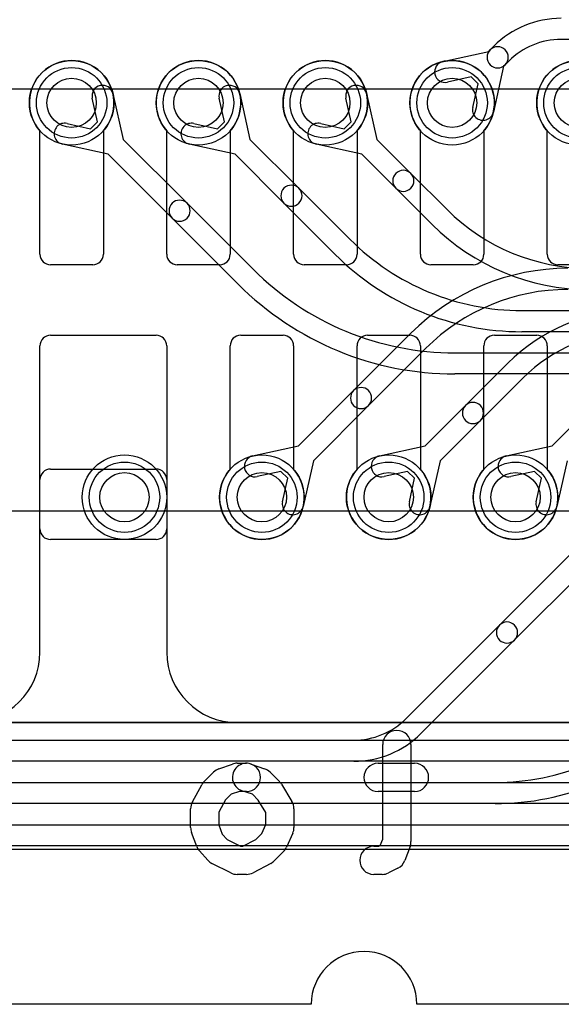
# Model space of a CAD drawing. Extents: x 0 to 29, y 0 to 17.
# Tile 2 of 9: x 7.8 to 11.7, y 0 to 7. Entities that reach past the tile are written whole.
import ezdxf

# ---------------------------------------------------------------- set-up
doc = ezdxf.new("R2010")
doc.units = 0
for name, color, linetype in [('Hole', 1, 'CONTINUOUS'), ('L1', 3, 'CONTINUOUS'), ('L2', 3, 'CONTINUOUS'), ('L3', 3, 'CONTINUOUS'), ('L4', 3, 'CONTINUOUS'), ('Outline', 7, 'CONTINUOUS'), ('PartsArea-A', 111, 'CONTINUOUS'), ('PartsArea-B', 111, 'CONTINUOUS'), ('PartsSilk-B', 221, 'CONTINUOUS'), ('Resist-A', 2, 'CONTINUOUS'), ('Resist-B', 2, 'CONTINUOUS'), ('Silk-B', 140, 'CONTINUOUS')]:
    doc.layers.add(name, color=color, linetype=linetype)

msp = doc.modelspace()

# ---------------------------------------------------------------- linework, layer by layer
at = {"layer": 'Hole'}
for centre in [(8.2, 6.4), (9.1, 6.4), (10, 6.4), (10.9, 6.4), (11.8, 6.4), (8.575, 3.6), (9.55, 3.6), (10.45, 3.6), (11.35, 3.6)]:
    msp.add_circle(centre, 0.175, dxfattribs=at)
at = {"layer": 'L1'}
for p, q in [((7.975, 5.325), (7.975, 6.20157)), ((8.425, 6.20157), (8.425, 5.325)), ((8.875, 5.325), (8.875, 6.20157)), ((9.325, 6.20157), (9.325, 5.325)), ((9.775, 5.325), (9.775, 6.20157)), ((10.225, 6.20157), (10.225, 5.325)), ((10.675, 5.325), (10.675, 6.20157)), ((11.125, 6.20157), (11.125, 5.325)), ((11.575, 5.325), (11.575, 6.20157)), ((8.35, 5.25), (8.05, 5.25)), ((9.25, 5.25), (8.95, 5.25)), ((10.15, 5.25), (9.85, 5.25)), ((11.05, 5.25), (10.75, 5.25)), ((11.95, 5.25), (11.65, 5.25)), ((8.05, 4.75), (8.8, 4.75)), ((9.4, 4.75), (9.7, 4.75)), ((10.3, 4.75), (10.6, 4.75)), ((11.2, 4.75), (11.5, 4.75)), ((7.975, 3.375), (7.975, 4.675)), ((8.875, 4.675), (8.875, 3.375)), ((9.325, 3.79843), (9.325, 4.675)), ((9.775, 4.675), (9.775, 3.79843)), ((10.225, 3.79843), (10.225, 4.675)), ((10.675, 4.675), (10.675, 3.79843)), ((11.125, 3.79843), (11.125, 4.675)), ((11.575, 4.675), (11.575, 3.79843)), ((8.8, 3.3), (8.05, 3.3)), ((2.5, 2), (19.625, 2)), ((27.4, 1.1), (1.6, 1.1))]:
    msp.add_line(p, q, dxfattribs=at)
for centre in [(8.2, 6.4), (9.1, 6.4), (10, 6.4), (10.9, 6.4), (11.8, 6.4), (8.575, 3.6), (9.55, 3.6), (10.45, 3.6), (11.35, 3.6)]:
    msp.add_circle(centre, 0.3, dxfattribs=at)
for centre, radius, start, end in [((8.2, 6.4), 0.3, -41.409429, -138.590571), ((9.1, 6.4), 0.3, -41.409429, -138.590571), ((10, 6.4), 0.3, -41.409429, -138.590571), ((10.9, 6.4), 0.3, -41.409429, -138.590571), ((11.8, 6.4), 0.3, -41.409429, -138.590571), ((8.05, 5.325), 0.075, 180, -90), ((8.35, 5.325), 0.075, -90, 0), ((8.95, 5.325), 0.075, 180, -90), ((9.25, 5.325), 0.075, -90, 0), ((9.85, 5.325), 0.075, 180, -90), ((10.15, 5.325), 0.075, -90, 0), ((10.75, 5.325), 0.075, 180, -90), ((11.05, 5.325), 0.075, -90, 0), ((11.65, 5.325), 0.075, 180, -90), ((8.05, 4.675), 0.075, 90, 180), ((8.8, 4.675), 0.075, 0, 90), ((9.4, 4.675), 0.075, 90, 180), ((9.7, 4.675), 0.075, 0, 90), ((10.3, 4.675), 0.075, 90, 180), ((10.6, 4.675), 0.075, 0, 90), ((11.2, 4.675), 0.075, 90, 180), ((11.5, 4.675), 0.075, 0, 90), ((9.55, 3.6), 0.3, 138.590571, 41.409429), ((10.45, 3.6), 0.3, 138.590571, 41.409429), ((11.35, 3.6), 0.3, 138.590571, 41.409429), ((8.05, 3.375), 0.075, 180, -90), ((8.8, 3.375), 0.075, -90, 0)]:
    msp.add_arc(centre, radius, start, end, dxfattribs=at)
at = {"layer": 'L2'}
for p, q in [((11.17009, 6.77615), (11.19622, 6.8023)), ((12.55, 6.85), (11.67353, 6.85)), ((10.83453, 6.69277), (11.15936, 6.76542)), ((11.15936, 6.76542), (11.17009, 6.77615)), ((11.26542, 6.65936), (11.19277, 6.33453)), ((11.27615, 6.67009), (11.26542, 6.65936)), ((11.30229, 6.69623), (11.27615, 6.67009)), ((11.03412, 6.58371), (10.86727, 6.54639)), ((11.08371, 6.53412), (11.03412, 6.58371)), ((11.04639, 6.36727), (11.08371, 6.53412)), ((8.38371, 6.26588), (8.34639, 6.43273)), ((8.49277, 6.46547), (8.56542, 6.14064)), ((9.28371, 6.26588), (9.24639, 6.43273)), ((9.39277, 6.46547), (9.46542, 6.14064)), ((10.18371, 6.26588), (10.14639, 6.43273)), ((10.29277, 6.46547), (10.36542, 6.14064)), ((8.16727, 6.25361), (8.33412, 6.21629)), ((8.33412, 6.21629), (8.38371, 6.26588)), ((9.06727, 6.25361), (9.23412, 6.21629)), ((9.23412, 6.21629), (9.28371, 6.26588)), ((9.96727, 6.25361), (10.13412, 6.21629)), ((10.13412, 6.21629), (10.18371, 6.26588)), ((8.45936, 6.03458), (8.13453, 6.10723)), ((8.56542, 6.14064), (9.01901, 5.68705)), ((9.35935, 6.03458), (9.03453, 6.10723)), ((9.46542, 6.14064), (9.81292, 5.79313)), ((10.25936, 6.03458), (9.93453, 6.10723)), ((10.36542, 6.14064), (10.60684, 5.89922)), ((8.91295, 5.58099), (8.45936, 6.03458)), ((9.70686, 5.68707), (9.35935, 6.03458)), ((10.50078, 5.79316), (10.25936, 6.03458)), ((10.60684, 5.89922), (10.86367, 5.64239)), ((9.81292, 5.79313), (10.17585, 5.43022)), ((10.75761, 5.53633), (10.50078, 5.79316)), ((9.01901, 5.68705), (9.48801, 5.21805)), ((10.06978, 5.32415), (9.70686, 5.68707)), ((9.38194, 5.11198), (8.91295, 5.58099)), ((11.3956, 4.92498), (19.15, 4.92498)), ((19.15, 4.77498), (11.3956, 4.77498)), ((10.91991, 4.62494), (19.8, 4.62494)), ((19.8, 4.47494), (10.91991, 4.47494)), ((2.4, 1.875), (12.47721, 1.875)), ((12.47721, 1.725), (2.4, 1.725)), ((2.4, 1.575), (12.47721, 1.575)), ((12.47721, 1.425), (2.4, 1.425)), ((2.4, 1.275), (13.60442, 1.275)), ((13.60442, 1.125), (2.4, 1.125))]:
    msp.add_line(p, q, dxfattribs=at)
for centre in [(8.2, 6.4), (9.1, 6.4), (10, 6.4), (10.9, 6.4), (11.8, 6.4)]:
    msp.add_circle(centre, 0.3, dxfattribs=at)
for centre, radius, start, end in [((11.67352, 6.325), 0.675, 89.999151, 135), ((11.22312, 6.72312), 0.075, -45, 135), ((11.67352, 6.325), 0.525, 89.998909, 135), ((11.22312, 6.72312), 0.075, 135, -45), ((10.8509, 6.61958), 0.075, 102.607528, -77.393385), ((8.41958, 6.4491), 0.075, 12.607528, -167.393385), ((9.31958, 6.4491), 0.075, 12.607528, -167.393385), ((10.21958, 6.4491), 0.075, 12.607528, -167.393385), ((11.11958, 6.3509), 0.075, 167.392472, -12.606615), ((8.1509, 6.18042), 0.075, 77.392472, -102.606615), ((9.0509, 6.18042), 0.075, 77.392472, -102.606615), ((9.9509, 6.18042), 0.075, 77.392472, -102.606615), ((10.55381, 5.84619), 0.075, 45, -135), ((10.55381, 5.84619), 0.075, -135, 45), ((9.75989, 5.7401), 0.075, 45, -135), ((9.75989, 5.7401), 0.075, -135, 44.999566), ((8.96598, 5.63402), 0.075, 45, -135), ((8.96598, 5.63402), 0.075, -135, 45), ((11.8713, 6.65002), 1.425, -135, -90), ((11.8713, 6.65002), 1.575, -135, -90), ((11.3956, 6.64998), 1.725, -134.999775, -90), ((11.3956, 6.64998), 1.875, -134.999784, -90), ((10.9199, 6.64994), 2.025, -135, -89.999717), ((10.9199, 6.64994), 2.175, -135, -89.999737)]:
    msp.add_arc(centre, radius, start, end, dxfattribs=at)
at = {"layer": 'L3'}
for p, q in [((10.2008, 4.35686), (10.60765, 4.76371)), ((10.71371, 4.65765), (10.30686, 4.2508)), ((10.99471, 4.25077), (11.29548, 4.55154)), ((11.40154, 4.44548), (11.10077, 4.14471)), ((9.80936, 3.96542), (10.2008, 4.35686)), ((10.30686, 4.2508), (9.91542, 3.85936)), ((10.70936, 3.96542), (10.99471, 4.25077)), ((11.10077, 4.14471), (10.81542, 3.85936)), ((11.60936, 3.96542), (11.78863, 4.14469)), ((9.48453, 3.89277), (9.80936, 3.96542)), ((10.38453, 3.89277), (10.70936, 3.96542)), ((11.28453, 3.89277), (11.60936, 3.96542)), ((9.91542, 3.85936), (9.84277, 3.53453)), ((10.81542, 3.85936), (10.74277, 3.53453)), ((11.71542, 3.85936), (11.64277, 3.53453)), ((9.68412, 3.78371), (9.51727, 3.74639)), ((9.73371, 3.73412), (9.68412, 3.78371)), ((10.58412, 3.78371), (10.41727, 3.74639)), ((10.63371, 3.73412), (10.58412, 3.78371)), ((11.48412, 3.78371), (11.31727, 3.74639)), ((11.53371, 3.73412), (11.48412, 3.78371)), ((9.69639, 3.56727), (9.73371, 3.73412)), ((10.59639, 3.56727), (10.63371, 3.73412)), ((11.49639, 3.56727), (11.53371, 3.73412)), ((11.23635, 2.69241), (11.88458, 3.34064)), ((11.99064, 3.23458), (11.34241, 2.58635)), ((10.57271, 2.02877), (11.23635, 2.69241)), ((11.34241, 2.58635), (10.67878, 1.9227)), ((2.4, 1.875), (10.20147, 1.875)), ((10.20147, 1.725), (2.4, 1.725)), ((2.4, 1.575), (11.20442, 1.575)), ((11.20442, 1.425), (2.4, 1.425)), ((2.4, 1.275), (13.3, 1.275)), ((13.3, 1.125), (2.4, 1.125))]:
    msp.add_line(p, q, dxfattribs=at)
for centre in [(9.55, 3.6), (10.45, 3.6), (11.35, 3.6)]:
    msp.add_circle(centre, 0.3, dxfattribs=at)
for centre, radius, start, end in [((11.72134, 3.65002), 1.575, 90, 135), ((11.72134, 3.65002), 1.425, 90, 135), ((12.19704, 3.64998), 1.275, 90, 135), ((12.19704, 3.64998), 1.125, 90, 135), ((10.25383, 4.30383), 0.075, 135, -45), ((10.25383, 4.30383), 0.075, -45, 135), ((11.04774, 4.19774), 0.075, -45, 135), ((11.04774, 4.19774), 0.075, 135, -45), ((9.5009, 3.81958), 0.075, 102.607528, -77.393385), ((10.4009, 3.81958), 0.075, 102.607528, -77.393385), ((11.3009, 3.81958), 0.075, 102.607528, -77.393385), ((9.76958, 3.5509), 0.075, 167.392472, -12.606615), ((10.66958, 3.5509), 0.075, 167.392472, -12.606615), ((11.56958, 3.5509), 0.075, 167.392472, -12.606615), ((11.28938, 2.63938), 0.075, 135, -45), ((11.28938, 2.63938), 0.075, -45, 135), ((10.20148, 2.4), 0.525, -90.001091, -45), ((11.20442, 3.3), 1.725, -90, -45), ((11.20442, 3.3), 1.875, -90, -45), ((10.20148, 2.4), 0.675, -90.000849, -45)]:
    msp.add_arc(centre, radius, start, end, dxfattribs=at)
at = {"layer": 'L4'}
for p, q in [((7.975, 5.325), (7.975, 6.20157)), ((8.425, 6.20157), (8.425, 5.325)), ((8.875, 5.325), (8.875, 6.20157)), ((9.325, 6.20157), (9.325, 5.325)), ((9.775, 5.325), (9.775, 6.20157)), ((10.225, 6.20157), (10.225, 5.325)), ((10.675, 5.325), (10.675, 6.20157)), ((11.125, 6.20157), (11.125, 5.325)), ((11.575, 5.325), (11.575, 6.20157)), ((8.35, 5.25), (8.05, 5.25)), ((9.25, 5.25), (8.95, 5.25)), ((10.15, 5.25), (9.85, 5.25)), ((11.05, 5.25), (10.75, 5.25)), ((11.95, 5.25), (11.65, 5.25)), ((8.05, 4.75), (8.8, 4.75)), ((9.4, 4.75), (9.7, 4.75)), ((10.3, 4.75), (10.6, 4.75)), ((11.2, 4.75), (11.5, 4.75)), ((7.975, 3.375), (7.975, 4.675)), ((8.875, 4.675), (8.875, 3.375)), ((9.325, 3.79843), (9.325, 4.675)), ((9.775, 4.675), (9.775, 3.79843)), ((10.225, 3.79843), (10.225, 4.675)), ((10.675, 4.675), (10.675, 3.79843)), ((11.125, 3.79843), (11.125, 4.675)), ((11.575, 4.675), (11.575, 3.79843)), ((8.04997, 3.8), (8.80003, 3.8)), ((7.975, 2.5), (7.975, 3.72503)), ((8.875, 3.72503), (8.875, 2.5)), ((8.8, 3.3), (8.05, 3.3)), ((9.375, 2), (26.5, 2)), ((27.4, 1.1), (1.6, 1.1))]:
    msp.add_line(p, q, dxfattribs=at)
for centre in [(8.2, 6.4), (9.1, 6.4), (10, 6.4), (10.9, 6.4), (11.8, 6.4), (8.575, 3.6), (9.55, 3.6), (10.45, 3.6), (11.35, 3.6)]:
    msp.add_circle(centre, 0.3, dxfattribs=at)
for centre, radius, start, end in [((8.2, 6.4), 0.3, -41.409429, -138.590571), ((9.1, 6.4), 0.3, -41.409429, -138.590571), ((10, 6.4), 0.3, -41.409429, -138.590571), ((10.9, 6.4), 0.3, -41.409429, -138.590571), ((11.8, 6.4), 0.3, -41.409429, -138.590571), ((8.05, 5.325), 0.075, 180, -90), ((8.35, 5.325), 0.075, -90, 0), ((8.95, 5.325), 0.075, 180, -90), ((9.25, 5.325), 0.075, -90, 0), ((9.85, 5.325), 0.075, 180, -90), ((10.15, 5.325), 0.075, -90, 0), ((10.75, 5.325), 0.075, 180, -90), ((11.05, 5.325), 0.075, -90, 0), ((11.65, 5.325), 0.075, 180, -90), ((8.05, 4.675), 0.075, 90, 180), ((8.8, 4.675), 0.075, 0, 90), ((9.4, 4.675), 0.075, 90, 180), ((9.7, 4.675), 0.075, 0, 90), ((10.3, 4.675), 0.075, 90, 180), ((10.6, 4.675), 0.075, 0, 90), ((11.2, 4.675), 0.075, 90, 180), ((11.5, 4.675), 0.075, 0, 90), ((8.04997, 3.72503), 0.07497, 90, 180), ((8.80003, 3.72503), 0.07497, 0, 90), ((9.55, 3.6), 0.3, 138.590571, 41.409429), ((10.45, 3.6), 0.3, 138.590571, 41.409429), ((11.35, 3.6), 0.3, 138.590571, 41.409429), ((8.05, 3.375), 0.075, 180, -90), ((8.8, 3.375), 0.075, -90, 0), ((7.475, 2.5), 0.5, -90, 0), ((9.375, 2.5), 0.5, 180, -90)]:
    msp.add_arc(centre, radius, start, end, dxfattribs=at)
at = {"layer": 'Outline'}
for p, q in [((9.9, 0), (6.9, 0)), ((19.25, 0), (10.65, 0))]:
    msp.add_line(p, q, dxfattribs=at)
msp.add_arc((10.275, 0), 0.375, 0, 180, dxfattribs=at)
at = {"layer": 'PartsArea-A'}
msp.add_line((24.5, 2), (4.5, 2), dxfattribs=at)
at = {"layer": 'PartsArea-B'}
msp.add_line((24.5, 2), (4.5, 2), dxfattribs=at)
at = {"layer": 'PartsSilk-B'}
for p, q in [((10.40741, 1.17348), (10.40741, 1.84444)), ((10.60741, 1.84444), (10.60741, 1.15556)), ((9.24507, 1.67228), (9.34136, 1.70561)), ((9.37407, 1.71111), (9.44074, 1.71111)), ((9.47345, 1.70561), (9.56975, 1.67228)), ((10.37407, 1.71111), (10.63333, 1.71111)), ((9.1404, 1.58182), (9.20707, 1.64849)), ((9.60776, 1.64849), (9.67442, 1.58182)), ((9.05665, 1.43678), (9.12332, 1.559)), ((9.68922, 1.56294), (9.7633, 1.44072)), ((9.33223, 1.4908), (9.292, 1.45058)), ((9.39089, 1.51111), (9.33223, 1.4908)), ((9.44074, 1.51111), (9.39089, 1.51111)), ((9.48259, 1.4908), (9.40803, 1.51661)), ((9.52444, 1.44895), (9.48259, 1.4908)), ((10.63333, 1.51111), (10.37407, 1.51111)), ((9.292, 1.45058), (9.24444, 1.36339)), ((9.57778, 1.36095), (9.52444, 1.44895)), ((9.04444, 1.25556), (9.04444, 1.38889)), ((9.24444, 1.36339), (9.24444, 1.27348)), ((9.57778, 1.27678), (9.57778, 1.36095)), ((9.77778, 1.38889), (9.77778, 1.25556)), ((9.24444, 1.27348), (9.26872, 1.20793)), ((9.54949, 1.21314), (9.57778, 1.27678)), ((9.08771, 1.12083), (9.05067, 1.22083)), ((9.26872, 1.20793), (9.30269, 1.16972)), ((9.50659, 1.17023), (9.54949, 1.21314)), ((9.76916, 1.21494), (9.72471, 1.11494)), ((9.30269, 1.16972), (9.39768, 1.12222)), ((9.39768, 1.12222), (9.4159, 1.12222)), ((9.4159, 1.12222), (9.50659, 1.17023)), ((10.34444, 1.12222), (10.38009, 1.12222)), ((10.38009, 1.12222), (10.39032, 1.12733)), ((10.39032, 1.12733), (10.40741, 1.17348)), ((10.60118, 1.12083), (10.56414, 1.02083)), ((9.166, 1.02246), (9.10674, 1.08913)), ((9.70405, 1.08485), (9.63739, 1.01818)), ((9.32935, 0.93278), (9.19602, 0.99945)), ((9.61346, 1.00051), (9.48753, 0.93384)), ((9.44074, 0.92222), (9.37407, 0.92222)), ((10.4037, 0.92222), (10.34444, 0.92222)), ((10.5151, 0.96612), (10.44843, 0.93278))]:
    msp.add_line(p, q, dxfattribs=at)
for centre, start, end in [((10.50741, 1.84444), 0, 180), ((9.44074, 1.61111), 70.907341, -109.09104), ((9.37407, 1.61111), 90, 109.092879), ((9.44074, 1.61111), -90, 90), ((10.37407, 1.61111), 90, -90), ((10.63333, 1.61111), -90, 90), ((9.27778, 1.57778), 109.092659, 135), ((9.53704, 1.57778), 44.995949, 70.90896), ((9.21111, 1.51111), 135, 151.387898), ((9.6037, 1.51111), 31.218254, 44.995703), ((9.14444, 1.38889), 151.387254, 180), ((9.67778, 1.38889), 0, 31.220896), ((9.14444, 1.25556), 180, -159.67537), ((9.67778, 1.25556), -23.965979, 0), ((9.18148, 1.15556), -159.676664, -138.367528), ((10.34444, 1.02222), 90, -90), ((10.50741, 1.15556), -20.323336, 0), ((9.63333, 1.15556), -44.995949, -23.965147), ((9.24074, 1.08889), -138.36884, -116.56677), ((9.56667, 1.08889), -62.102431, -44.995703), ((10.47037, 1.05556), -63.429824, -20.32463), ((9.37407, 1.02222), -116.565051, -90), ((9.44074, 1.02222), -90, -62.102311), ((10.4037, 1.02222), -90, -63.431511)]:
    msp.add_arc(centre, 0.1, start, end, dxfattribs=at)
at = {"layer": 'Resist-A'}
for p, q in [((7.575, 6.5), (21.425, 6.5)), ((21.425, 3.5), (7.575, 3.5))]:
    msp.add_line(p, q, dxfattribs=at)
for centre in [(8.2, 6.4), (9.1, 6.4), (10, 6.4), (10.9, 6.4), (11.8, 6.4), (8.575, 3.6), (9.55, 3.6), (10.45, 3.6), (11.35, 3.6)]:
    msp.add_circle(centre, 0.25, dxfattribs=at)
at = {"layer": 'Resist-B'}
for p, q in [((7.575, 6.5), (21.425, 6.5)), ((21.425, 3.5), (7.575, 3.5))]:
    msp.add_line(p, q, dxfattribs=at)
for centre in [(8.2, 6.4), (9.1, 6.4), (10, 6.4), (10.9, 6.4), (11.8, 6.4), (8.575, 3.6), (9.55, 3.6), (10.45, 3.6), (11.35, 3.6)]:
    msp.add_circle(centre, 0.25, dxfattribs=at)
at = {"layer": 'Silk-B'}
for p, q in [((10.40741, 1.17348), (10.40741, 1.84444)), ((10.60741, 1.84444), (10.60741, 1.15556)), ((9.24507, 1.67228), (9.34136, 1.70561)), ((9.37407, 1.71111), (9.44074, 1.71111)), ((9.47345, 1.70561), (9.56975, 1.67228)), ((10.37407, 1.71111), (10.63333, 1.71111)), ((9.1404, 1.58182), (9.20707, 1.64849)), ((9.60776, 1.64849), (9.67442, 1.58182)), ((9.05665, 1.43678), (9.12332, 1.559)), ((9.68922, 1.56294), (9.7633, 1.44072)), ((9.33223, 1.4908), (9.292, 1.45058)), ((9.39089, 1.51111), (9.33223, 1.4908)), ((9.44074, 1.51111), (9.39089, 1.51111)), ((9.48259, 1.4908), (9.40803, 1.51661)), ((9.52444, 1.44895), (9.48259, 1.4908)), ((10.63333, 1.51111), (10.37407, 1.51111)), ((9.292, 1.45058), (9.24444, 1.36339)), ((9.57778, 1.36095), (9.52444, 1.44895)), ((9.04444, 1.25556), (9.04444, 1.38889)), ((9.24444, 1.36339), (9.24444, 1.27348)), ((9.57778, 1.27678), (9.57778, 1.36095)), ((9.77778, 1.38889), (9.77778, 1.25556)), ((9.24444, 1.27348), (9.26872, 1.20793)), ((9.54949, 1.21314), (9.57778, 1.27678)), ((9.08771, 1.12083), (9.05067, 1.22083)), ((9.26872, 1.20793), (9.30269, 1.16972)), ((9.50659, 1.17023), (9.54949, 1.21314)), ((9.76916, 1.21494), (9.72471, 1.11494)), ((9.30269, 1.16972), (9.39768, 1.12222)), ((9.39768, 1.12222), (9.4159, 1.12222)), ((9.4159, 1.12222), (9.50659, 1.17023)), ((10.34444, 1.12222), (10.38009, 1.12222)), ((10.38009, 1.12222), (10.39032, 1.12733)), ((10.39032, 1.12733), (10.40741, 1.17348)), ((10.60118, 1.12083), (10.56414, 1.02083)), ((9.166, 1.02246), (9.10674, 1.08913)), ((9.70405, 1.08485), (9.63739, 1.01818)), ((9.32935, 0.93278), (9.19602, 0.99945)), ((9.61346, 1.00051), (9.48753, 0.93384)), ((9.44074, 0.92222), (9.37407, 0.92222)), ((10.4037, 0.92222), (10.34444, 0.92222)), ((10.5151, 0.96612), (10.44843, 0.93278))]:
    msp.add_line(p, q, dxfattribs=at)
for centre, start, end in [((10.50741, 1.84444), 0, 180), ((9.44074, 1.61111), 70.907341, -109.09104), ((9.37407, 1.61111), 90, 109.092879), ((9.44074, 1.61111), -90, 90), ((10.37407, 1.61111), 90, -90), ((10.63333, 1.61111), -90, 90), ((9.27778, 1.57778), 109.092659, 135), ((9.53704, 1.57778), 44.995949, 70.90896), ((9.21111, 1.51111), 135, 151.387898), ((9.6037, 1.51111), 31.218254, 44.995703), ((9.14444, 1.38889), 151.387254, 180), ((9.67778, 1.38889), 0, 31.220896), ((9.14444, 1.25556), 180, -159.67537), ((9.67778, 1.25556), -23.965979, 0), ((9.18148, 1.15556), -159.676664, -138.367528), ((10.34444, 1.02222), 90, -90), ((10.50741, 1.15556), -20.323336, 0), ((9.63333, 1.15556), -44.995949, -23.965147), ((9.24074, 1.08889), -138.36884, -116.56677), ((9.56667, 1.08889), -62.102431, -44.995703), ((10.47037, 1.05556), -63.429824, -20.32463), ((9.37407, 1.02222), -116.565051, -90), ((9.44074, 1.02222), -90, -62.102311), ((10.4037, 1.02222), -90, -63.431511)]:
    msp.add_arc(centre, 0.1, start, end, dxfattribs=at)

doc.saveas('drawing.dxf')
